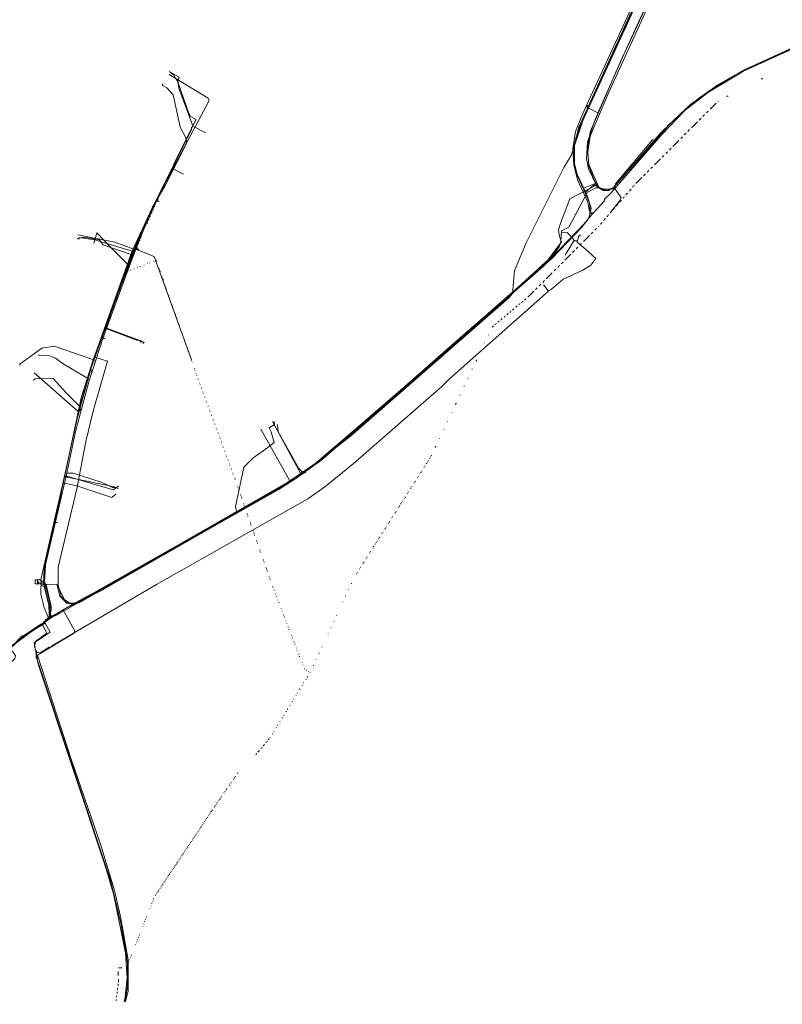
# Model space of a CAD drawing. Header units: metres. Extents: x 153662 to 158457, y 375113 to 377426.
# Tile 5 of 13: x 155086 to 155622, y 375118 to 375811. Entities that reach past the tile are written whole.
import ezdxf
from ezdxf.lldxf.tags import DXFTag

# ---------------------------------------------------------------- set-up
doc = ezdxf.new("R2010")
doc.units = ezdxf.units.M
doc.linetypes.add('RI-GWA', pattern=[18.45, 6, -1.8, 1.75, -1.8, 1.75, -1.8, 1.75, -1.8])
for name, color, linetype, lineweight, true_color in [('B-OI-KL-DATA_Orientatieverzoek_Eurofiber_0000560460-G', 3, 'KL-DATA-N', 18, 0x00ff00), ('B-OI-KL-DATA_Orientatieverzoek_KPN_0000546663-G', 3, 'KL-DATA-N', 18, 0x00ff00), ('B-OI-KL-DATA_Orientatieverzoek_Reggefiber_0000579733-G', 3, 'KL-DATA-N', 18, 0x00ff00), ('B-OI-KL-ET_LS_Orientatieverzoek_Enexis_0000729946-G', 190, 'KL-LS-N', 18, 0x7f00ff), ('B-OI-KL-ET_MS_Orientatieverzoek_Enexis_0000729946-G', 4, 'KL-MS-N', 18, 0x00ffff), ('B-OI-KL-GAS_LD_Orientatieverzoek_Enexis_0000729946-G', 2, 'KL-GAS-LD-N', 18, 0xffff00), ('B-OI-KL-WATER_Orientatieverzoek_bw_0000551269-G', 5, 'KL-WATER-N', 18, 0x0000ff), ('B-OI-RI-GWA_Orientatieverzoek_Gemeente Bergeijk_0000582819-G', 30, 'RI-GWA', 18, 0xff7f00), ('B-OI-RI-PERSLEIDING_Orientatieverzoek_Gemeente Bergeijk_0000582819-G', 6, 'RI-PERS', 18, 0xff00ff)]:
    doc.layers.add(name, color=color, linetype=linetype, lineweight=lineweight, true_color=true_color)
doc.styles.get("Standard").update_dxf_attribs({"font": 'simplex.shx'})
tags = doc.linetypes.add('KL-DATA-N', pattern='A,4,-1,[101,NLCS.SHX,S=0.5,R=0,X=0,Y=0],-1,4,-1,["D",Standard,S=1,R=0,X=-0.25,Y=-0.5],-1.5', length=12.5).pattern_tags.tags
tags[18] = DXFTag(74, 10)
tags = doc.linetypes.add('KL-GAS-LD-N', pattern='A,4,-1,[69,NLCS.SHX,S=0.5,R=0,X=0,Y=0],-1,4,-1,["L",Standard,S=1,R=0,X=0.25,Y=-0.5],-2', length=13).pattern_tags.tags
tags[18] = DXFTag(74, 10)
tags = doc.linetypes.add('KL-LS-N', pattern='A,4,-1,[103,NLCS.SHX,S=0.75,R=0,X=0,Y=0],-1,4,-1,["L",Standard,S=1,R=0,X=0,Y=-0.5],-2', length=13).pattern_tags.tags
tags[18] = DXFTag(74, 10)
tags = doc.linetypes.add('KL-MS-N', pattern='A,4,-1,[103,NLCS.SHX,S=0.75,R=0,X=0,Y=0],-1,4,-1,["M",Standard,S=1,R=0,X=0,Y=-0.5],-2', length=13).pattern_tags.tags
tags[18] = DXFTag(74, 10)
doc.linetypes.add('KL-WATER-N', pattern='A,7,-0.5,[168,NLCS.SHX,S=0.75,R=0,X=0.75,Y=0],-2', length=9.5)
tags = doc.linetypes.add('RI-PERS', pattern='A,7,-2,["P",Standard,S=1.8,R=0,X=-0.5,Y=-0.9],-2,7,-2,[102,NLCS.SHX,S=1,R=180,X=0,Y=0],-2', length=22).pattern_tags.tags
tags[6] = DXFTag(74, 10)

msp = doc.modelspace()

# ---------------------------------------------------------------- linework, layer by layer
at = {"layer": 'B-OI-KL-DATA_Orientatieverzoek_Eurofiber_0000560460-G', "flags": 128}
msp.add_lwpolyline([(154959.9264, 375236.6914), (154962.2602, 375239.0252), (154963.2604, 375241.0256), (154964.2606, 375241.359), (154965.2608, 375243.3594), (154966.261, 375243.6928), (154967.2612, 375245.6932), (154968.5948, 375246.36), (154969.595, 375248.3604), (154970.5952, 375248.6938), (154971.5954, 375250.6942), (155003.9352, 375287.3682), (155013.6038, 375298.037), (155014.604, 375300.0374), (155016.9378, 375302.0378), (155019.9384, 375305.0384), (155020.9386, 375307.0388), (155022.939, 375308.3724), (155023.9392, 375310.3728), (155025.9396, 375312.0398), (155028.9402, 375315.0404), (155029.2736, 375316.374), (155031.6074, 375318.3744), (155057.6126, 375346.7134), (155078.9502, 375368.7178), (155092.2862, 375379.72), (155116.9578, 375396.0566), (155128.9602, 375402.0578), (155142.2962, 375408.7258), (155241.316, 375465.4038), (155273.3224, 375483.7408), (155280.6572, 375488.4084), (155318.3314, 375517.7476), (155429.687, 375615.1004), (155432.3542, 375618.101), (155433.6878, 375634.1042), (155442.0228, 375653.7748), (155468.3614, 375706.7854), (155473.6958, 375715.1204), (155482.0308, 375740.1254), (155608.3894, 376015.5138), (155628.7268, 376057.1888), (155678.7368, 376150.5408), (155680.0704, 376150.5408), (155685.0714, 376148.5404), (155708.4094, 376195.5498), (155766.421, 376354.5816), (155865.7742, 376625.9692), (155870.7752, 376638.9718), (155874.776, 376644.973), (155875.7762, 376653.6414), (155909.1162, 376744.6596), (155911.7834, 376752.9946), (155915.1174, 376757.6622), (155917.7846, 376764.997), (155918.118, 376774.6656), (155943.123, 376852.6812), (155943.7898, 376856.682), (155939.4556, 376859.0158), (155984.1312, 377001.0442), (156026.1396, 377136.0712), (156034.4746, 377160.4094), (156034.808, 377165.077), (156038.4754, 377176.746), (156040.4758, 377178.7464), (156116.1576, 377404.7916), (156116.491, 377410.7928), (156119.825, 377420.7948), (156122.4922, 377423.7954), (156123.159, 377425.7958)], dxfattribs=at)
at = {"layer": 'B-OI-KL-DATA_Orientatieverzoek_KPN_0000546663-G', "flags": 128}
msp.add_lwpolyline([(155612.3902, 376001.1776), (155607.3892, 375991.509), (155604.0552, 375987.8416), (155600.7212, 375979.5066), (155500.0344, 375759.796), (155487.0318, 375728.7898), (155485.3648, 375717.4542), (155486.0316, 375707.7856), (155489.0322, 375699.784), (155491.6994, 375694.4496), (155472.6956, 375684.781), (155466.361, 375668.111), (155464.694, 375662.7766), (155465.3608, 375658.109), (155466.6944, 375654.4416), (155455.6922, 375639.772), (155369.0082, 375563.4234), (155295.6602, 375500.0774), (155270.9886, 375483.074), (155124.9594, 375400.3908), (155118.6248, 375400.3908), (155114.9574, 375405.3918), (155112.957, 375413.06), (155112.957, 375425.7292), (155125.9596, 375480.7402), (155132.2942, 375514.0802), (155137.6286, 375536.418), (155147.6306, 375570.4248), (155138.6288, 375573.4254), (155167.968, 375653.4414), (155188.6388, 375697.1168), (155206.6424, 375733.4574), (155206.6424, 375735.1244)], dxfattribs=at)
at = {"layer": 'B-OI-KL-DATA_Orientatieverzoek_Reggefiber_0000579733-G', "flags": 128}
for points in [[(155116.291, 375395.3898), (155117.2912, 375396.39), (155129.9604, 375403.3914), (155150.6312, 375414.3936), (155200.3078, 375443.066), (155274.3226, 375485.4078), (155292.993, 375498.077), (155343.3364, 375541.0856), (155403.3484, 375593.7628), (155430.3538, 375617.1008), (155460.6932, 375644.773), (155465.3608, 375651.441), (155466.361, 375654.4416), (155466.6944, 375662.1098), (155472.0288, 375664.777), (155485.0314, 375689.4486), (155491.0326, 375692.4492), (155494.0332, 375692.4492), (155497.3672, 375691.449), (155503.3684, 375691.7824), (155506.0356, 375693.7828), (155537.0418, 375729.79), (155553.7118, 375747.1268), (155570.0484, 375759.796), (155594.72, 375774.4656), (155752.4182, 375846.48), (155779.4236, 375860.1494), (155797.4272, 375872.4852), (155818.4314, 375891.8224), (155836.1016, 375912.1598), (155849.771, 375930.4968), (155861.1066, 375948.5004), (155883.7778, 375987.5082), (155893.4464, 376005.1784), (155907.7826, 376027.5162), (155925.7862, 376050.8542), (155929.787, 376056.8554), (155947.1238, 376072.8586), (156003.4684, 376120.2014), (156046.1436, 376157.2088), (156053.145, 376165.2104), (156037.4752, 376181.2136), (156038.4754, 376182.2138), (156038.4754, 376183.8808)], [(155493.033, 375692.7826), (155486.0316, 375708.7858), (155485.0314, 375719.788), (155487.0318, 375731.457), (155493.033, 375746.46), (155513.3704, 375792.4692), (155541.376, 375853.4814), (155545.3768, 375853.4814), (155549.0442, 375849.814), (155562.0468, 375832.1438)], [(155116.291, 375484.741), (155128.9602, 375544.753), (155136.9618, 375570.0914), (155164.634, 375647.4402), (155178.9702, 375678.4464), (155187.972, 375694.1162), (155203.3084, 375724.1222), (155202.6416, 375727.4562), (155198.6408, 375735.1244), (155193.6398, 375757.7956), (155189.3056, 375762.7966), (155186.305, 375764.4636), (155186.305, 375765.4638)], [(155165.3008, 375649.4406), (155152.6316, 375654.1082), (155126.6264, 375659.4426)], [(155145.2968, 375593.4294), (155146.297, 375593.4294), (155168.6348, 375585.0944)], [(155132.961, 375558.7558), (155116.291, 375568.7578), (155110.9566, 375572.7586), (155106.289, 375574.4256), (155099.2876, 375574.759), (155098.9542, 375575.0924)], [(155238.3154, 375464.737), (155237.6486, 375468.071), (155243.3164, 375496.0766), (155249.651, 375502.4112), (155260.3198, 375509.746), (155264.654, 375513.4134), (155262.6536, 375520.7482), (155261.32, 375523.7488), (155264.9874, 375526.0826), (155264.654, 375528.083)], [(155107.2892, 375391.389), (155106.6224, 375392.7226), (155106.289, 375399.0572), (155102.6216, 375414.0602), (155102.955, 375424.0622), (155116.291, 375484.741), (155116.9578, 375484.741), (155125.2928, 375483.074), (155150.6312, 375474.739), (155153.2984, 375477.0728)], [(155107.2892, 375391.389), (155101.6214, 375385.7212), (155085.2848, 375374.0522), (155079.2836, 375368.7178), (155080.6172, 375366.0506), (155080.9506, 375366.0506), (155082.951, 375363.3834), (155082.2842, 375361.383), (155060.2798, 375339.3786), (154963.9272, 375231.0236), (154958.9262, 375224.3556), (154924.9194, 375189.682), (154890.9126, 375164.0102), (154861.5734, 375144.3396), (154858.2394, 375149.674), (154860.2398, 375157.6756), (154849.2376, 375176.0126), (154836.9018, 375200.3508), (154835.2348, 375202.0178), (154833.5678, 375205.6852)], [(155107.2892, 375391.389), (155107.6226, 375391.389), (155108.2894, 375391.0556), (155116.291, 375395.3898), (155120.2918, 375388.3884), (155124.626, 375380.7202), (155123.6258, 375379.0532), (155098.2874, 375363.7168), (155122.2922, 375290.0354), (155142.6296, 375231.0236), (155152.2982, 375199.3506), (155156.6324, 375180.0134), (155161.9668, 375149.674), (155161.9668, 375127.6696), (155160.2998, 375120.0014)], [(155116.291, 375395.3898), (155116.291, 375395.0564)]]:
    msp.add_lwpolyline(points, dxfattribs=at)
at = {"layer": 'B-OI-KL-ET_LS_Orientatieverzoek_Enexis_0000729946-G', "flags": 128}
for points in [[(155503.7018, 375692.7826), (155500.0344, 375690.4488), (155496.0336, 375690.4488), (155491.366, 375694.1162), (155485.6982, 375705.7852), (155484.3646, 375713.12), (155485.0314, 375724.4556), (155489.3656, 375737.1248), (155492.6996, 375745.4598), (155508.3694, 375781.1336), (155530.0404, 375828.143), (155532.7076, 375830.4768), (155533.041, 375833.144), (155533.3744, 375835.8112), (155537.0418, 375842.4792), (155539.0422, 375848.147), (155564.714, 375903.8248), (155565.0474, 375903.8248), (155595.3868, 375888.4884)], [(155193.3064, 375706.1186), (155194.64, 375710.1194), (155209.9764, 375740.4588), (155205.9756, 375742.4592), (155204.642, 375744.793), (155197.3072, 375766.1306), (155193.9732, 375772.1318), (155191.306, 375773.7988)], [(155492.3662, 375745.1264), (155484.698, 375749.1272), (155485.0314, 375750.4608)], [(155492.3662, 375745.1264), (155492.6996, 375745.1264)], [(155207.976, 375735.4578), (155216.6444, 375731.1236)], [(155503.7018, 375692.7826), (155504.702, 375695.1164), (155530.7072, 375726.1226), (155531.374, 375726.456)], [(155182.6376, 375683.114), (155183.3044, 375686.1146), (155192.973, 375706.1186), (155193.3064, 375706.1186), (155200.9746, 375702.1178)], [(155490.3658, 375695.4498), (155482.3642, 375692.1158)], [(155503.7018, 375692.7826), (155508.7028, 375685.4478), (155507.3692, 375682.7806), (155501.0346, 375674.779)], [(155118.9582, 375491.7424), (155124.9594, 375521.0816), (155134.2946, 375556.0886), (155144.2966, 375586.428), (155164.3006, 375641.439), (155172.6356, 375662.1098), (155181.9708, 375683.114), (155183.3044, 375683.114), (155183.9712, 375682.7806)], [(155457.6926, 375620.1014), (155459.693, 375621.1016), (155468.028, 375628.103), (155481.6974, 375634.4376), (155487.3652, 375638.105), (155491.0326, 375642.7726), (155483.3644, 375649.4406), (155477.6966, 375654.1082), (155478.6968, 375658.109), (155480.0304, 375659.4426)], [(155475.6962, 375655.4418), (155474.3626, 375657.4422), (155470.6952, 375661.1096), (155467.0278, 375660.7762)], [(155165.6342, 375645.1064), (155144.2966, 375652.4412), (155141.9628, 375655.7752), (155130.9606, 375657.7756), (155126.293, 375656.7754)], [(155477.6966, 375655.1084), (155475.3628, 375655.1084), (155469.3616, 375645.1064)], [(155165.6342, 375645.1064), (155165.9676, 375645.1064)], [(155167.6346, 375649.774), (155167.968, 375649.4406), (155168.9682, 375649.4406), (155169.3016, 375649.1072), (155169.635, 375649.1072)], [(155097.954, 375365.7172), (155098.2874, 375365.7172), (155100.2878, 375365.3838), (155106.6224, 375369.3846), (155107.6226, 375369.3846), (155108.9562, 375370.7182), (155181.9708, 375413.3934), (155288.3254, 375473.7388), (155300.3278, 375482.0738), (155320.3318, 375498.4104), (155382.6776, 375552.7546), (155388.012, 375558.089), (155457.6926, 375619.768), (155454.0252, 375624.1022)], [(155457.6926, 375620.1014), (155457.3592, 375620.1014)], [(155146.9638, 375593.7628), (155169.9684, 375585.0944), (155170.6352, 375585.0944), (155172.6356, 375584.0942), (155172.6356, 375582.7606)], [(155144.63, 375586.7614), (155144.9634, 375586.428), (155145.6302, 375586.428)], [(155128.2934, 375536.0846), (155126.6264, 375535.4178), (155095.9536, 375562.4232)], [(155128.2934, 375536.0846), (155128.2934, 375536.7514), (155128.9602, 375536.7514)], [(155128.6268, 375536.0846), (155128.2934, 375536.0846)], [(155128.6268, 375536.0846), (155128.9602, 375536.0846)], [(155103.6218, 375413.3934), (155111.9568, 375413.7268), (155117.6246, 375402.3912), (155117.958, 375402.3912), (155121.292, 375400.0574), (155123.2924, 375400.0574), (155124.626, 375399.724), (155143.6298, 375410.0594), (155267.6546, 375480.0734), (155285.3248, 375491.7424), (155281.9908, 375495.0764), (155267.6546, 375520.7482), (155266.9878, 375526.0826)], [(155285.3248, 375492.0758), (155286.325, 375492.0758), (155286.6584, 375492.4092), (155286.9918, 375492.7426)], [(155102.955, 375387.0548), (155104.2886, 375387.7216), (155107.2892, 375391.389), (155107.956, 375396.0566), (155106.6224, 375402.7246), (155103.2884, 375415.3938), (155103.9552, 375427.3962), (155118.9582, 375491.7424), (155123.2924, 375491.7424), (155142.963, 375485.4078), (155150.9646, 375481.7404), (155151.9648, 375481.7404), (155154.9654, 375481.0736)], [(155110.9566, 375457.0688), (155112.2902, 375457.0688)], [(155103.9552, 375411.7264), (155100.9546, 375412.7266), (155100.6212, 375414.727), (155098.6208, 375414.3936), (155098.2874, 375416.7274), (155096.6204, 375416.7274), (155096.6204, 375414.0602), (155097.6206, 375414.0602), (155098.9542, 375413.7268), (155098.9542, 375414.3936)], [(155098.9542, 375414.3936), (155099.2876, 375414.727), (155099.2876, 375415.0604), (155098.6208, 375415.0604)], [(155100.6212, 375414.0602), (155099.9544, 375414.0602), (155099.9544, 375414.3936)], [(155103.2884, 375413.7268), (155101.6214, 375413.7268), (155101.288, 375414.0602), (155100.6212, 375414.0602)], [(155086.9518, 375376.0526), (155088.6188, 375377.7196), (155100.6212, 375385.7212), (155101.9548, 375385.7212)], [(155097.954, 375361.7164), (155097.2872, 375361.7164), (155097.6206, 375366.7174), (155096.287, 375369.3846), (155096.9538, 375373.3854), (155104.9554, 375379.3866), (155101.9548, 375384.721), (155102.2882, 375386.0546), (155102.955, 375387.0548), (155102.6216, 375387.3882)], [(154868.5748, 375158.009), (154871.9088, 375159.676), (154905.5822, 375183.3474), (154918.5848, 375193.3494), (154935.9216, 375210.6862), (154986.265, 375267.0308), (155054.9454, 375344.713), (155074.616, 375365.3838), (155079.9504, 375370.3848), (155083.2844, 375372.7186), (155084.2846, 375374.0522), (155085.9516, 375375.7192), (155086.6184, 375376.386), (155086.6184, 375375.3858), (155085.6182, 375375.3858)], [(155086.6184, 375375.7192), (155086.285, 375376.0526), (155086.6184, 375376.386)], [(155086.285, 375376.0526), (155086.6184, 375375.7192), (155086.9518, 375376.0526)], [(155086.6184, 375376.386), (155086.6184, 375376.7194), (155087.2852, 375376.7194)], [(155086.9518, 375376.0526), (155087.2852, 375376.386), (155087.2852, 375377.0528), (155087.6186, 375377.3862), (155087.952, 375377.3862), (155087.6186, 375377.0528), (155087.952, 375376.7194)], [(155088.2854, 375377.3862), (155089.2856, 375377.3862), (155089.619, 375377.7196), (155089.619, 375378.053), (155089.2856, 375377.7196), (155088.9522, 375378.053)], [(155097.954, 375361.7164), (155098.6208, 375361.7164)], [(155097.954, 375361.7164), (155098.9542, 375356.7154), (155146.6304, 375213.6868), (155151.9648, 375195.0164), (155160.2998, 375154.3416), (155161.3, 375136.6714), (155159.633, 375121.6684), (155159.2996, 375120.3348)]]:
    msp.add_lwpolyline(points, dxfattribs=at)
at = {"layer": 'B-OI-KL-ET_MS_Orientatieverzoek_Enexis_0000729946-G', "flags": 128}
for points in [[(155104.2886, 375413.3934), (155111.9568, 375413.7268), (155113.9572, 375405.3918), (155118.2914, 375401.0576), (155118.6248, 375401.0576), (155121.9588, 375399.724), (155127.6266, 375400.7242), (155278.6568, 375487.0748), (155298.3274, 375501.0776), (155452.0248, 375635.4378), (155478.03, 375661.443), (155486.0316, 375671.1116), (155487.6986, 375678.113), (155484.698, 375687.4482), (155477.6966, 375702.1178), (155476.0296, 375709.4526), (155476.0296, 375722.4552), (155480.6972, 375738.4584), (155607.3892, 376014.847), (155635.7282, 376071.525), (155696.407, 376185.5478), (155701.7414, 376196.2166), (155701.408, 376200.2174), (155697.4072, 376205.5518), (155694.0732, 376206.2186), (155693.4064, 376205.2184), (155696.0736, 376204.2182), (155695.7402, 376204.885), (155695.4068, 376204.5516)], [(155104.2886, 375413.3934), (155099.621, 375417.0608), (155096.6204, 375416.7274), (155096.6204, 375414.0602), (155098.2874, 375414.0602), (155098.6208, 375416.7274)], [(155104.2886, 375413.3934), (155107.956, 375398.057), (155107.2892, 375391.7224), (155104.2886, 375387.3882), (155087.6186, 375376.386), (155073.2824, 375364.3836), (155047.6106, 375337.0448), (154995.6002, 375278.3664), (154930.9206, 375205.6852), (154914.9174, 375190.6822), (154896.9138, 375177.0128), (154811.23, 375118.3344)]]:
    msp.add_lwpolyline(points, dxfattribs=at)
at = {"layer": 'B-OI-KL-GAS_LD_Orientatieverzoek_Enexis_0000729946-G', "flags": 128}
for points in [[(155483.6978, 375689.4486), (155487.0318, 375692.1158), (155490.0324, 375694.783), (155494.3666, 375691.449), (155495.0334, 375691.449), (155499.0342, 375690.7822), (155503.7018, 375692.7826), (155536.375, 375730.7902), (155551.378, 375745.4598), (155563.047, 375755.1284), (155576.7164, 375764.797), (155594.72, 375775.1324), (155760.7532, 375851.1476), (155783.7578, 375863.4834), (155800.4278, 375875.4858), (155822.4322, 375896.8234), (155842.1028, 375920.8282), (155859.1062, 375946.1666), (155895.1134, 376009.1792), (155915.1174, 376038.8518), (155927.1198, 376053.8548), (155941.456, 376067.8576), (156015.8042, 376131.537), (156037.1418, 376149.874), (156066.8144, 376179.5466), (156053.8118, 376193.8828), (156045.4768, 376202.5512)], [(155275.6562, 375486.0746), (155278.9902, 375487.7416), (155297.6606, 375501.0776), (155362.0068, 375557.0888), (155460.0264, 375642.7726), (155481.0306, 375664.777), (155485.6982, 375670.7782), (155487.0318, 375674.4456), (155486.365, 375681.7804), (155482.3642, 375691.449), (155477.6966, 375701.1176), (155475.6962, 375709.786), (155475.6962, 375722.4552), (155479.0302, 375735.1244), (155534.708, 375857.8156), (155535.7082, 375857.8156), (155545.0434, 375852.8146), (155552.0448, 375835.1444), (155552.3782, 375835.1444), (155562.0468, 375830.1434)], [(155146.297, 375593.7628), (155152.6316, 375612.4332), (155168.6348, 375653.7748), (155184.3046, 375689.1152), (155204.9754, 375730.1234), (155207.6426, 375736.1246), (155197.6406, 375762.4632), (155196.9738, 375767.7976), (155197.974, 375770.1314), (155190.9726, 375774.1322)], [(155162.3002, 375638.105), (155150.2978, 375650.1074), (155139.9624, 375660.7762), (155137.962, 375653.4414)], [(155162.3002, 375638.105), (155162.6336, 375638.105)], [(155103.6218, 375386.388), (155103.6218, 375388.3884), (155105.9556, 375389.722), (155102.955, 375397.3902), (155100.6212, 375406.7254), (155100.9546, 375418.061), (155117.2912, 375489.742), (155127.96, 375537.7516), (155137.2952, 375569.758), (155145.9636, 375593.7628), (155146.9638, 375593.7628), (155170.3018, 375585.0944), (155171.302, 375583.7608)], [(155146.297, 375593.7628), (155145.9636, 375593.4294)], [(155137.962, 375571.425), (155109.9564, 375581.0936), (155101.288, 375579.76), (155085.9516, 375568.4244), (155085.9516, 375567.4242)], [(155137.962, 375571.425), (155138.2954, 375571.7584)], [(155105.9556, 375390.3888), (155108.9562, 375391.389), (155156.6324, 375417.7276), (155273.3224, 375484.0742), (155275.6562, 375486.408), (155255.3188, 375522.7486)], [(155117.6246, 375489.742), (155118.9582, 375489.742), (155151.6314, 375480.0734), (155155.2988, 375482.7406)], [(154862.2402, 375153.3414), (154865.5742, 375155.0084), (154909.2496, 375185.3478), (154926.253, 375200.0174), (154950.5912, 375226.356), (155057.6126, 375347.0468), (155081.9508, 375371.385), (155094.9534, 375381.0536), (155103.6218, 375386.388), (155107.2892, 375380.0534), (155095.9536, 375372.3852), (155098.2874, 375360.0494), (155149.631, 375205.6852), (155156.9658, 375175.3458), (155161.6334, 375147.6736), (155161.6334, 375131.337), (155159.9664, 375120.3348)]]:
    msp.add_lwpolyline(points, dxfattribs=at)
at = {"layer": 'B-OI-KL-WATER_Orientatieverzoek_bw_0000551269-G', "flags": 128}
for points in [[(155488.032, 375673.7788), (155492.0328, 375677.7796), (155496.7004, 375683.114), (155497.0338, 375684.4476), (155501.368, 375688.7818), (155542.0428, 375736.458), (155557.7126, 375751.1276), (155575.0494, 375763.4634), (155599.3876, 375777.1328), (155765.4208, 375853.148), (155785.7582, 375864.1502), (155799.4276, 375874.1522), (155816.0976, 375889.4886), (155836.435, 375912.8266), (155854.1052, 375937.4982), (155889.779, 375998.8438), (155889.779, 375999.844), (155891.7794, 375999.844)], [(155487.0318, 375674.4456), (155486.0316, 375678.113), (155485.3648, 375682.4472), (155478.03, 375698.117), (155475.3628, 375708.4524), (155474.696, 375720.1214), (155476.6964, 375732.1238), (155481.6974, 375744.793), (155532.0408, 375853.8148), (155532.7076, 375853.8148), (155552.7116, 375837.1448), (155553.045, 375835.4778), (155561.7134, 375831.1436)], [(155166.301, 375649.1072), (155176.6364, 375672.7786), (155178.6368, 375676.1126), (155179.9704, 375680.1134), (155218.9782, 375753.7948), (155218.3114, 375755.4618), (155190.9726, 375772.1318)], [(155496.7004, 375683.7808), (155497.3672, 375683.7808), (155497.3672, 375684.4476)], [(155497.3672, 375684.4476), (155497.7006, 375684.781)], [(155283.6578, 375491.0756), (155297.994, 375501.411), (155339.0022, 375536.7514), (155454.0252, 375637.4382), (155483.6978, 375668.111), (155488.032, 375673.7788), (155488.032, 375675.4458)], [(155487.0318, 375674.4456), (155486.6984, 375674.779)], [(155487.0318, 375674.4456), (155486.6984, 375674.1122)], [(155487.0318, 375674.4456), (155487.6986, 375674.4456)], [(155164.9674, 375647.7736), (155138.6288, 375655.7752), (155127.6266, 375657.4422), (155127.2932, 375656.1086)], [(155117.2912, 375489.0752), (155124.9594, 375525.7492), (155135.9616, 375565.7572), (155164.634, 375645.7732), (155165.3008, 375647.7736), (155165.9676, 375649.1072), (155167.968, 375649.1072), (155180.3038, 375644.1062), (155206.6424, 375571.425)], [(155167.3012, 375649.1072), (155167.3012, 375648.107)], [(155167.968, 375649.1072), (155167.968, 375649.774)], [(155167.968, 375649.1072), (155167.968, 375648.7738)], [(155145.9636, 375593.7628), (155146.9638, 375593.7628), (155173.6358, 375583.7608)], [(155128.2934, 375538.4184), (155118.6248, 375548.087), (155109.2896, 375558.4224), (155096.6204, 375558.089), (155095.2868, 375557.0888)], [(155106.9558, 375389.722), (155107.2892, 375390.3888), (155111.29, 375391.7224), (155273.9892, 375484.4076), (155283.6578, 375490.7422), (155263.6538, 375528.083)], [(155107.2892, 375390.3888), (155107.2892, 375396.39), (155102.955, 375413.06), (155102.955, 375426.0626), (155106.289, 375441.0656), (155111.9568, 375462.0698), (155116.291, 375485.4078), (155117.2912, 375489.0752), (155119.2916, 375489.0752), (155152.2982, 375482.0738), (155154.632, 375481.407)], [(155106.9558, 375389.722), (155106.6224, 375389.722), (155106.6224, 375389.3886), (155106.289, 375389.0552), (155105.9556, 375388.7218), (155105.6222, 375388.3884), (155104.622, 375388.3884)], [(155107.2892, 375391.7224), (155106.289, 375391.7224)], [(155106.9558, 375389.722), (155107.6226, 375389.722), (155107.6226, 375390.3888)], [(155108.6228, 375390.7222), (155108.6228, 375391.389), (155107.956, 375391.389), (155107.6226, 375391.7224), (155107.2892, 375391.7224)]]:
    msp.add_lwpolyline(points, dxfattribs=at)
at = {"layer": 'B-OI-RI-GWA_Orientatieverzoek_Gemeente Bergeijk_0000582819-G', "flags": 128}
for points in [[(155607.3892, 375768.7978), (155607.7226, 375769.1312), (155608.056, 375769.1312), (155608.3894, 375769.4646)], [(155583.051, 375756.462), (155583.3844, 375756.7954), (155583.7178, 375756.7954), (155584.0512, 375757.1288)], [(155519.0382, 375695.4498), (155577.0498, 375753.4614)], [(155186.9718, 375693.7828), (155186.9718, 375694.1162)], [(155187.972, 375696.1166), (155187.972, 375696.45)], [(155516.7044, 375692.7826), (155517.0378, 375693.116), (155517.3712, 375693.4494), (155517.7046, 375693.7828), (155518.038, 375694.1162)], [(155184.9714, 375689.1152), (155184.9714, 375689.4486)], [(155185.9716, 375691.449), (155185.9716, 375691.7824)], [(155512.0368, 375687.4482), (155512.3702, 375687.7816), (155512.7036, 375688.115), (155513.037, 375688.4484), (155513.3704, 375688.7818)], [(155514.3706, 375690.1154), (155514.704, 375690.4488), (155515.0374, 375690.7822), (155515.3708, 375691.1156), (155515.7042, 375691.449)], [(155180.6372, 375679.1132), (155180.6372, 375679.4466)], [(155505.3688, 375679.78), (155505.7022, 375680.1134), (155506.0356, 375680.4468), (155506.369, 375680.7802), (155506.7024, 375681.1136)], [(155507.7026, 375682.4472), (155508.036, 375682.7806), (155508.3694, 375683.114), (155508.7028, 375683.4474), (155509.0362, 375683.7808)], [(155510.0364, 375685.1144), (155510.3698, 375685.4478), (155510.7032, 375685.7812), (155511.0366, 375686.1146)], [(155177.6366, 375672.1118), (155177.6366, 375672.4452)], [(155178.6368, 375674.4456), (155178.6368, 375674.779)], [(155179.637, 375676.7794), (155179.637, 375677.1128)], [(155498.7008, 375672.1118), (155499.0342, 375672.4452), (155499.3676, 375672.7786), (155499.701, 375673.112), (155500.0344, 375673.4454)], [(155501.0346, 375674.779), (155501.368, 375675.1124), (155501.7014, 375675.4458), (155502.0348, 375675.7792)], [(155503.035, 375677.1128), (155503.3684, 375677.4462), (155503.7018, 375677.7796), (155504.0352, 375678.113), (155504.3686, 375678.4464)], [(155175.6362, 375667.4442), (155175.6362, 375667.7776)], [(155176.6364, 375669.778), (155176.6364, 375670.1114)], [(155494.0332, 375666.7774), (155494.3666, 375667.1108), (155494.7, 375667.4442), (155495.0334, 375667.7776), (155495.3668, 375668.111)], [(155496.367, 375669.4446), (155496.7004, 375669.778), (155497.0338, 375670.1114), (155497.3672, 375670.4448), (155497.7006, 375670.7782)], [(155443.023, 375615.4338), (155493.033, 375665.4438)], [(155169.3016, 375652.7746), (155169.3016, 375653.108)], [(155170.3018, 375655.1084), (155170.3018, 375655.4418)], [(155171.302, 375657.4422), (155171.302, 375657.7756)], [(155166.301, 375645.7732), (155166.301, 375646.1066)], [(155167.3012, 375648.107), (155167.3012, 375648.4404)], [(155168.3014, 375650.4408), (155168.3014, 375650.7742)], [(155172.969, 375638.105), (155173.3024, 375638.105)], [(155175.6362, 375639.1052), (155175.9696, 375639.1052)], [(155177.3032, 375639.772), (155177.6366, 375639.772)], [(155179.9704, 375640.7722), (155180.3038, 375640.7722)], [(155181.9708, 375641.1056), (155181.9708, 375641.439)], [(155182.3042, 375640.1054), (155182.3042, 375640.4388)], [(155160.6332, 375632.4372), (155160.6332, 375632.7706)], [(155160.9666, 375633.4374), (155160.9666, 375633.7708)], [(155161.6334, 375633.7708), (155161.9668, 375633.7708)], [(155161.9668, 375635.7712), (155161.9668, 375636.1046)], [(155163.3004, 375634.4376), (155163.6338, 375634.4376)], [(155165.9676, 375635.4378), (155166.301, 375635.4378)], [(155168.6348, 375636.438), (155168.9682, 375636.438)], [(155170.3018, 375637.1048), (155170.6352, 375637.1048)], [(155183.9712, 375635.4378), (155183.9712, 375635.7712)], [(155184.3046, 375634.4376), (155184.3046, 375634.771)], [(155184.638, 375633.4374), (155184.638, 375633.7708)], [(155158.2994, 375625.7692), (155158.2994, 375626.1026)], [(155158.6328, 375626.7694), (155158.6328, 375627.1028)], [(155158.9662, 375627.7696), (155158.9662, 375628.103)], [(155159.2996, 375628.7698), (155159.2996, 375629.1032)], [(155185.9716, 375629.77), (155185.9716, 375630.1034)], [(155186.305, 375628.7698), (155186.305, 375629.1032)], [(155186.6384, 375627.7696), (155186.6384, 375628.103)], [(155186.9718, 375626.7694), (155186.9718, 375627.1028)], [(155156.299, 375620.1014), (155156.299, 375620.4348)], [(155156.6324, 375621.1016), (155156.6324, 375621.435)], [(155156.9658, 375622.1018), (155156.9658, 375622.4352)], [(155188.3054, 375623.102), (155188.3054, 375623.4354)], [(155188.6388, 375622.1018), (155188.6388, 375622.4352)], [(155188.9722, 375621.1016), (155188.9722, 375621.435)], [(155153.9652, 375613.4334), (155153.9652, 375613.7668)], [(155154.2986, 375614.4336), (155154.2986, 375614.767)], [(155154.632, 375615.4338), (155154.632, 375615.7672)], [(155190.6392, 375616.434), (155190.6392, 375616.7674)], [(155190.9726, 375615.4338), (155190.9726, 375615.7672)], [(155191.306, 375614.4336), (155191.306, 375614.767)], [(155436.6884, 375610.0994), (155437.0218, 375610.4328), (155437.3552, 375610.7662), (155437.6886, 375611.0996)], [(155438.6888, 375611.7664), (155439.0222, 375612.0998), (155439.3556, 375612.4332), (155439.689, 375612.7666)], [(155440.6892, 375613.4334), (155441.0226, 375613.7668), (155441.356, 375614.1002), (155441.6894, 375614.4336)], [(155150.2978, 375603.098), (155150.2978, 375603.4314)], [(155151.6314, 375606.7654), (155151.6314, 375607.0988)], [(155151.9648, 375607.7656), (155151.9648, 375608.099)], [(155152.2982, 375608.7658), (155152.2982, 375609.0992)], [(155192.973, 375609.766), (155192.973, 375610.0994)], [(155193.3064, 375608.7658), (155193.3064, 375609.0992)], [(155193.6398, 375607.7656), (155193.6398, 375608.099)], [(155194.9734, 375604.0982), (155194.9734, 375604.4316)], [(155195.3068, 375603.098), (155195.3068, 375603.4314)], [(155428.3534, 375603.098), (155428.6868, 375603.4314), (155429.0202, 375603.7648), (155429.3536, 375604.0982)], [(155430.3538, 375604.765), (155430.6872, 375605.0984), (155431.0206, 375605.4318), (155431.354, 375605.7652)], [(155432.3542, 375606.432), (155432.6876, 375606.7654), (155433.021, 375607.0988), (155433.3544, 375607.4322)], [(155434.688, 375608.4324), (155435.0214, 375608.7658), (155435.3548, 375609.0992), (155435.6882, 375609.4326)], [(155147.964, 375596.43), (155147.964, 375596.7634)], [(155149.2976, 375600.0974), (155149.2976, 375600.4308)], [(155149.631, 375601.0976), (155149.631, 375601.431)], [(155149.9644, 375602.0978), (155149.9644, 375602.4312)], [(155195.6402, 375602.0978), (155195.6402, 375602.4312)], [(155195.9736, 375601.0976), (155195.9736, 375601.431)], [(155197.3072, 375597.4302), (155197.3072, 375597.7636)], [(155197.6406, 375596.43), (155197.6406, 375596.7634)], [(155420.0184, 375596.0966), (155420.3518, 375596.43), (155420.6852, 375596.7634), (155421.0186, 375597.0968)], [(155422.0188, 375597.7636), (155422.3522, 375598.097), (155422.6856, 375598.4304), (155423.019, 375598.7638)], [(155424.0192, 375599.4306), (155424.3526, 375599.764), (155424.686, 375600.0974), (155425.0194, 375600.4308)], [(155426.353, 375601.431), (155426.6864, 375601.7644), (155427.0198, 375602.0978), (155427.3532, 375602.4312)], [(155145.6302, 375589.762), (155145.6302, 375590.0954)], [(155147.2972, 375594.4296), (155147.2972, 375594.763)], [(155147.6306, 375595.4298), (155147.6306, 375595.7632)], [(155197.974, 375595.4298), (155197.974, 375595.7632)], [(155199.641, 375590.7622), (155199.641, 375591.0956)], [(155199.9744, 375589.762), (155199.9744, 375590.0954)], [(155418.018, 375594.4296), (155418.3514, 375594.763), (155418.6848, 375595.0964), (155419.0182, 375595.4298)], [(155143.2964, 375583.094), (155143.2964, 375583.4274)], [(155144.9634, 375587.7616), (155144.9634, 375588.095)], [(155145.2968, 375588.7618), (155145.2968, 375589.0952)], [(155200.3078, 375588.7618), (155200.3078, 375589.0952)], [(155201.9748, 375584.0942), (155201.9748, 375584.4276)], [(155202.3082, 375583.094), (155202.3082, 375583.4274)], [(155412.6836, 375583.094), (155412.6836, 375583.4274)], [(155415.3508, 375588.7618), (155415.3508, 375589.0952)], [(155140.6292, 375575.4258), (155140.6292, 375575.7592)], [(155140.9626, 375576.426), (155140.9626, 375576.7594)], [(155141.296, 375577.4262), (155141.296, 375577.7596)], [(155142.6296, 375581.0936), (155142.6296, 375581.427)], [(155142.963, 375582.0938), (155142.963, 375582.4272)], [(155202.6416, 375582.0938), (155202.6416, 375582.4272)], [(155203.9752, 375578.4264), (155203.9752, 375578.7598)], [(155204.3086, 375577.4262), (155204.3086, 375577.7596)], [(155204.642, 375576.426), (155204.642, 375576.7594)], [(155204.9754, 375575.4258), (155204.9754, 375575.7592)], [(155409.683, 375576.7594), (155409.683, 375577.0928)], [(155138.2954, 375568.7578), (155138.2954, 375569.0912)], [(155138.6288, 375569.758), (155138.6288, 375570.0914)], [(155138.9622, 375570.7582), (155138.9622, 375571.0916)], [(155140.2958, 375574.4256), (155140.2958, 375574.759)], [(155206.309, 375571.7584), (155206.309, 375572.0918)], [(155206.6424, 375570.7582), (155206.6424, 375571.0916)], [(155206.9758, 375569.758), (155206.9758, 375570.0914)], [(155406.6824, 375570.4248), (155406.6824, 375570.7582), (155407.0158, 375571.0916), (155407.0158, 375571.425)], [(155135.9616, 375562.0898), (155135.9616, 375562.4232)], [(155136.295, 375563.09), (155136.295, 375563.4234)], [(155136.6284, 375564.0902), (155136.6284, 375564.4236)], [(155208.6428, 375565.0904), (155208.6428, 375565.4238)], [(155208.9762, 375564.0902), (155208.9762, 375564.4236)], [(155209.9764, 375561.423), (155209.9764, 375561.7564)], [(155404.0152, 375564.757), (155404.0152, 375565.0904)], [(155134.2946, 375557.4222), (155134.2946, 375557.7556)], [(155210.3098, 375560.4228), (155210.3098, 375560.7562)], [(155211.31, 375557.7556), (155211.31, 375558.089)], [(155212.3102, 375555.0884), (155212.3102, 375555.4218)], [(155401.0146, 375558.4224), (155401.0146, 375558.7558)], [(155212.6436, 375554.0882), (155212.6436, 375554.4216)], [(155213.6438, 375551.421), (155213.6438, 375551.7544)], [(155214.644, 375548.7538), (155214.644, 375549.0872)], [(155214.9774, 375547.7536), (155214.9774, 375548.087)], [(155398.3474, 375552.7546), (155398.3474, 375553.088)], [(155215.9776, 375545.0864), (155215.9776, 375545.4198)], [(155216.9778, 375542.4192), (155216.9778, 375542.7526)], [(155217.3112, 375541.419), (155217.3112, 375541.7524)], [(155392.3462, 375540.0854), (155392.3462, 375540.4188), (155392.6796, 375540.7522), (155392.6796, 375541.0856)], [(155395.3468, 375546.42), (155395.3468, 375546.7534)], [(155218.3114, 375538.7518), (155218.3114, 375539.0852)], [(155219.3116, 375536.0846), (155219.3116, 375536.418)], [(155219.645, 375535.0844), (155219.645, 375535.4178)], [(155389.679, 375534.4176), (155389.679, 375534.751)], [(155220.6452, 375532.4172), (155220.6452, 375532.7506)], [(155221.6454, 375529.75), (155221.6454, 375530.0834)], [(155221.9788, 375528.7498), (155221.9788, 375529.0832)], [(155386.6784, 375528.083), (155386.6784, 375528.4164)], [(155222.979, 375526.0826), (155222.979, 375526.416)], [(155223.9792, 375523.4154), (155223.9792, 375523.7488)], [(155224.3126, 375522.4152), (155224.3126, 375522.7486)], [(155384.0112, 375522.4152), (155384.0112, 375522.7486)], [(155225.3128, 375519.748), (155225.3128, 375520.0814)], [(155226.313, 375517.0808), (155226.313, 375517.4142)], [(155226.6464, 375516.0806), (155226.6464, 375516.414)], [(155227.6466, 375513.4134), (155227.6466, 375513.7468)], [(155381.0106, 375516.0806), (155381.0106, 375516.414)], [(155228.6468, 375510.7462), (155228.6468, 375511.0796)], [(155228.9802, 375509.746), (155228.9802, 375510.0794)], [(155229.9804, 375507.0788), (155229.9804, 375507.4122)], [(155378.01, 375509.746), (155378.01, 375510.0794), (155378.3434, 375510.4128), (155378.3434, 375510.7462)], [(155230.9806, 375504.4116), (155230.9806, 375504.745)], [(155231.314, 375503.4114), (155231.314, 375503.7448)], [(155232.3142, 375500.7442), (155232.3142, 375501.0776)], [(155372.3422, 375499.4106), (155372.6756, 375499.744)], [(155373.009, 375500.4108), (155373.3424, 375500.7442)], [(155374.0092, 375502.0778), (155374.3426, 375502.4112)], [(155374.676, 375503.078), (155375.0094, 375503.4114)], [(155375.3428, 375504.0782), (155375.3428, 375504.4116)], [(155233.3144, 375498.077), (155233.3144, 375498.4104)], [(155233.6478, 375497.0768), (155233.6478, 375497.4102)], [(155234.648, 375494.4096), (155234.648, 375494.743)], [(155368.3414, 375493.076), (155368.6748, 375493.4094)], [(155370.0084, 375495.7432), (155370.3418, 375496.0766)], [(155370.6752, 375496.7434), (155371.0086, 375497.0768)], [(155371.6754, 375498.4104), (155372.0088, 375498.7438)], [(155235.6482, 375491.7424), (155235.6482, 375492.0758)], [(155235.9816, 375490.7422), (155235.9816, 375491.0756)], [(155236.9818, 375488.075), (155236.9818, 375488.4084)], [(155237.3152, 375487.0748), (155237.3152, 375487.4082)], [(155363.6738, 375485.7412), (155364.0072, 375486.0746)], [(155365.3408, 375488.4084), (155365.6742, 375488.7418)], [(155366.0076, 375489.4086), (155366.341, 375489.742)], [(155367.6746, 375492.0758), (155368.008, 375492.4092)], [(155238.9822, 375482.4072), (155238.9822, 375482.7406)], [(155239.3156, 375481.407), (155239.3156, 375481.7404)], [(155239.649, 375480.4068), (155239.649, 375480.7402)], [(155359.0062, 375478.4064), (155359.3396, 375478.7398)], [(155360.6732, 375481.0736), (155361.0066, 375481.407)], [(155361.34, 375482.0738), (155361.6734, 375482.4072)], [(155363.007, 375484.741), (155363.3404, 375485.0744)], [(155240.9826, 375476.7394), (155240.9826, 375477.0728)], [(155241.316, 375475.7392), (155241.316, 375476.0726)], [(155241.6494, 375474.739), (155241.6494, 375475.0724)], [(155241.9828, 375473.7388), (155241.9828, 375474.0722)], [(155355.0054, 375472.0718), (155355.3388, 375472.4052)], [(155356.0056, 375473.7388), (155356.339, 375474.0722)], [(155356.6724, 375474.739), (155357.0058, 375475.0724)], [(155358.3394, 375477.4062), (155358.6728, 375477.7396)], [(155243.3164, 375470.0714), (155243.3164, 375470.4048)], [(155243.6498, 375469.0712), (155243.6498, 375469.4046)], [(155243.9832, 375468.071), (155243.9832, 375468.4044)], [(155350.3378, 375464.737), (155350.6712, 375465.0704)], [(155352.0048, 375467.4042), (155352.3382, 375467.7376)], [(155352.6716, 375468.4044), (155353.005, 375468.7378)], [(155353.6718, 375470.0714), (155354.0052, 375470.4048)], [(155354.3386, 375471.0716), (155354.672, 375471.405)], [(155245.6502, 375463.4034), (155245.6502, 375463.7368)], [(155245.9836, 375462.4032), (155245.9836, 375462.7366)], [(155246.317, 375461.403), (155246.317, 375461.7364)], [(155347.3372, 375460.0694), (155347.6706, 375460.4028)], [(155348.004, 375461.0696), (155348.3374, 375461.403)], [(155349.671, 375463.7368), (155350.0044, 375464.0702)], [(155247.984, 375456.7354), (155247.984, 375457.0688)], [(155248.3174, 375455.7352), (155248.3174, 375456.0686)], [(155248.6508, 375454.735), (155248.6508, 375455.0684)], [(155249.9844, 375451.0676), (155249.9844, 375451.401)], [(155342.6696, 375452.7346), (155343.003, 375453.068)], [(155343.3364, 375453.7348), (155343.6698, 375454.0682)], [(155345.0034, 375456.402), (155345.3368, 375456.7354)], [(155345.6702, 375457.4022), (155346.0036, 375457.7356)], [(155250.3178, 375450.0674), (155250.3178, 375450.4008)], [(155250.6512, 375449.0672), (155250.6512, 375449.4006)], [(155250.9846, 375448.067), (155250.9846, 375448.4004)], [(155252.3182, 375444.3996), (155252.3182, 375444.733)], [(155337.0018, 375443.7328), (155337.3352, 375444.0662)], [(155338.002, 375445.3998), (155338.3354, 375445.7332)], [(155338.6688, 375446.4), (155339.0022, 375446.7334)], [(155340.3358, 375449.0672), (155340.6692, 375449.4006)], [(155341.0026, 375450.0674), (155341.336, 375450.4008)], [(155252.6516, 375443.3994), (155252.6516, 375443.7328)], [(155252.985, 375442.3992), (155252.985, 375442.7326)], [(155254.652, 375437.7316), (155254.652, 375438.065)], [(155254.9854, 375436.7314), (155254.9854, 375437.0648)], [(155334.0012, 375439.0652), (155334.3346, 375439.3986)], [(155334.668, 375440.0654), (155335.0014, 375440.3988)], [(155335.6682, 375441.7324), (155336.0016, 375442.0658)], [(155336.335, 375442.7326), (155336.6684, 375443.066)], [(155255.3188, 375435.7312), (155255.3188, 375436.0646)], [(155256.9858, 375431.0636), (155256.9858, 375431.397)], [(155257.3192, 375430.0634), (155257.3192, 375430.3968)], [(155329.3336, 375431.7304), (155329.667, 375432.0638)], [(155330.0004, 375432.7306), (155330.3338, 375433.064)], [(155331.6674, 375435.3978), (155332.0008, 375435.7312)], [(155332.3342, 375436.398), (155332.6676, 375436.7314)], [(155257.6526, 375429.0632), (155257.6526, 375429.3966)], [(155258.9862, 375425.3958), (155258.9862, 375425.7292)], [(155259.3196, 375424.3956), (155259.3196, 375424.729)], [(155259.653, 375423.3954), (155259.653, 375423.7288)], [(155324.666, 375424.3956), (155324.9994, 375424.729)], [(155325.3328, 375425.3958), (155325.6662, 375425.7292)], [(155326.9998, 375428.063), (155327.3332, 375428.3964)], [(155327.6666, 375429.0632), (155328, 375429.3966)], [(155259.9864, 375422.3952), (155259.9864, 375422.7286)], [(155261.32, 375418.7278), (155261.32, 375419.0612)], [(155261.6534, 375417.7276), (155261.6534, 375418.061)], [(155261.9868, 375416.7274), (155261.9868, 375417.0608)], [(155322.3322, 375420.7282), (155322.6656, 375421.0616)], [(155322.999, 375421.7284), (155323.3324, 375422.0618)], [(155263.6538, 375412.0598), (155263.6538, 375412.3932)], [(155263.9872, 375411.0596), (155263.9872, 375411.393)], [(155264.654, 375409.3926), (155264.654, 375409.726)], [(155316.9978, 375409.726), (155316.9978, 375410.0594)], [(155318.9982, 375414.0602), (155318.9982, 375414.3936)], [(155265.6542, 375406.7254), (155265.6542, 375407.0588)], [(155266.321, 375405.0584), (155266.321, 375405.3918)], [(155267.3212, 375402.3912), (155267.3212, 375402.7246)], [(155314.9974, 375405.3918), (155314.9974, 375405.7252)], [(155267.988, 375400.7242), (155267.988, 375401.0576)], [(155269.655, 375396.39), (155269.655, 375396.7234)], [(155312.997, 375401.0576), (155312.997, 375401.391)], [(155270.3218, 375394.723), (155270.3218, 375395.0564)], [(155271.322, 375392.0558), (155271.322, 375392.3892)], [(155271.9888, 375390.3888), (155271.9888, 375390.7222)], [(155308.6628, 375391.7224), (155308.6628, 375392.0558)], [(155272.989, 375387.7216), (155272.989, 375388.055)], [(155273.6558, 375386.0546), (155273.6558, 375386.388)], [(155274.656, 375383.3874), (155274.656, 375383.7208)], [(155275.3228, 375381.7204), (155275.3228, 375382.0538)], [(155304.662, 375383.054), (155304.662, 375383.3874)], [(155306.6624, 375387.3882), (155306.6624, 375387.7216)], [(155276.9898, 375377.3862), (155276.9898, 375377.7196)], [(155277.6566, 375375.7192), (155277.6566, 375376.0526)], [(155302.6616, 375378.7198), (155302.6616, 375379.0532)], [(155278.6568, 375373.052), (155278.6568, 375373.3854)], [(155279.3236, 375371.385), (155279.3236, 375371.7184)], [(155280.3238, 375368.7178), (155280.3238, 375369.0512)], [(155298.3274, 375369.3846), (155298.3274, 375369.718)], [(155280.9906, 375367.0508), (155280.9906, 375367.3842)], [(155281.9908, 375364.3836), (155281.9908, 375364.717)], [(155282.6576, 375362.7166), (155282.6576, 375363.05)], [(155294.3266, 375360.7162), (155294.3266, 375361.0496)], [(155296.327, 375365.0504), (155296.327, 375365.3838)], [(155284.3246, 375358.3824), (155284.3246, 375358.7158)], [(155284.9914, 375356.7154), (155284.9914, 375357.0488)], [(155286.325, 375354.0482), (155285.9916, 375354.3816)], [(155292.3262, 375356.382), (155292.3262, 375356.7154)], [(155287.6586, 375353.048), (155287.3252, 375353.3814)], [(155288.9922, 375352.0478), (155288.6588, 375352.3812)], [(155289.9924, 375351.381), (155289.9924, 375351.7144)]]:
    msp.add_lwpolyline(points, dxfattribs=at)
at = {"layer": 'B-OI-RI-PERSLEIDING_Orientatieverzoek_Gemeente Bergeijk_0000582819-G', "flags": 128}
for points in [[(155287.992, 375348.3804), (155288.3254, 375348.7138)], [(155284.3246, 375342.3792), (155284.658, 375342.7126)], [(155285.3248, 375344.0462), (155285.6582, 375344.3796)], [(155286.9918, 375346.7134), (155287.3252, 375347.0468)], [(155279.9904, 375335.3778), (155280.3238, 375335.7112)], [(155280.9906, 375337.0448), (155281.324, 375337.3782)], [(155282.6576, 375339.712), (155282.991, 375340.0454)], [(155275.6562, 375328.3764), (155275.9896, 375328.7098)], [(155277.3232, 375331.0436), (155277.6566, 375331.377)], [(155278.3234, 375332.7106), (155278.6568, 375333.044)], [(155270.3218, 375319.708), (155270.6552, 375320.0414)], [(155271.322, 375321.375), (155271.6554, 375321.7084)], [(155272.989, 375324.0422), (155273.3224, 375324.3756)], [(155273.9892, 375325.7092), (155274.3226, 375326.0426)], [(155265.9876, 375312.7066), (155266.321, 375313.04)], [(155266.9878, 375314.3736), (155267.3212, 375314.707)], [(155268.6548, 375317.0408), (155268.9882, 375317.3742)], [(155261.6534, 375305.7052), (155261.9868, 375306.0386)], [(155263.3204, 375308.3724), (155263.6538, 375308.7058)], [(155264.3206, 375310.0394), (155264.654, 375310.3728)], [(155255.3188, 375298.037), (155255.6522, 375298.3704), (155255.9856, 375298.7038), (155256.319, 375299.0372)], [(155256.9858, 375300.0374), (155257.3192, 375300.3708), (155257.6526, 375300.7042), (155257.986, 375301.0376)], [(155258.9862, 375302.3712), (155259.3196, 375302.7046), (155259.653, 375303.038), (155259.9864, 375303.3714)], [(155260.6532, 375304.3716), (155260.9866, 375304.705), (155261.32, 375305.0384)], [(155251.6514, 375293.7028), (155251.9848, 375294.0362), (155252.3182, 375294.3696), (155252.6516, 375294.703)], [(155253.3184, 375295.7032), (155253.6518, 375296.0366), (155253.9852, 375296.37), (155254.3186, 375296.7034)], [(155237.3152, 375278.3664), (155237.6486, 375278.6998)], [(155238.9822, 375280.7002), (155239.3156, 375281.0336)], [(155232.981, 375272.0318), (155233.3144, 375272.3652)], [(155233.6478, 375273.032), (155233.9812, 375273.3654)], [(155234.3146, 375274.0322), (155234.648, 375274.3656)], [(155235.9816, 375276.366), (155236.315, 375276.6994)], [(155236.6484, 375277.3662), (155236.9818, 375277.6996)], [(155227.6466, 375264.3636), (155227.98, 375264.697)], [(155229.3136, 375266.6974), (155229.647, 375267.0308)], [(155229.9804, 375267.6976), (155230.3138, 375268.031)], [(155230.6472, 375268.6978), (155230.9806, 375269.0312)], [(155231.314, 375269.698), (155231.6474, 375270.0314)], [(155222.6456, 375257.0288), (155222.979, 375257.3622)], [(155223.3124, 375258.029), (155223.6458, 375258.3624)], [(155223.9792, 375259.0292), (155224.3126, 375259.3626)], [(155224.646, 375260.0294), (155224.9794, 375260.3628)], [(155225.6462, 375261.363), (155225.9796, 375261.6964)], [(155226.313, 375262.3632), (155226.6464, 375262.6966)], [(155226.9798, 375263.3634), (155227.3132, 375263.6968)], [(155218.3114, 375250.6942), (155218.6448, 375251.0276)], [(155218.9782, 375251.6944), (155219.3116, 375252.0278)], [(155219.645, 375252.6946), (155219.9784, 375253.028)], [(155220.3118, 375253.6948), (155220.6452, 375254.0282)], [(155220.9786, 375254.695), (155221.312, 375255.0284)], [(155213.6438, 375243.6928), (155213.9772, 375244.0262)], [(155214.3106, 375244.693), (155214.644, 375245.0264)], [(155214.9774, 375245.6932), (155215.3108, 375246.0266)], [(155215.6442, 375246.6934), (155215.9776, 375247.0268)], [(155216.311, 375247.6936), (155216.6444, 375248.027)], [(155216.9778, 375248.6938), (155217.3112, 375249.0272)], [(155217.6446, 375249.694), (155217.978, 375250.0274)], [(155208.9762, 375236.6914), (155209.3096, 375237.0248)], [(155209.643, 375237.6916), (155209.9764, 375238.025)], [(155210.3098, 375238.6918), (155210.6432, 375239.0252)], [(155210.9766, 375239.692), (155211.31, 375240.0254)], [(155211.6434, 375240.6922), (155211.9768, 375241.0256)], [(155212.3102, 375241.6924), (155212.6436, 375242.0258)], [(155212.977, 375242.6926), (155213.3104, 375243.026)], [(155204.3086, 375229.69), (155204.642, 375230.0234)], [(155204.9754, 375230.6902), (155205.3088, 375231.0236)], [(155205.6422, 375231.6904), (155205.9756, 375232.0238)], [(155206.309, 375232.6906), (155206.6424, 375233.024)], [(155206.9758, 375233.6908), (155207.3092, 375234.0242)], [(155207.6426, 375234.691), (155207.976, 375235.0244)], [(155208.3094, 375235.6912), (155208.6428, 375236.0246)], [(155199.641, 375222.6886), (155199.9744, 375223.022)], [(155200.3078, 375223.6888), (155200.6412, 375224.0222)], [(155200.9746, 375224.689), (155201.308, 375225.0224)], [(155201.6414, 375225.6892), (155201.9748, 375226.0226)], [(155202.3082, 375226.6894), (155202.6416, 375227.0228)], [(155202.975, 375227.6896), (155203.3084, 375228.023)], [(155203.6418, 375228.6898), (155203.9752, 375229.0232)], [(155194.9734, 375215.6872), (155195.3068, 375216.0206)], [(155195.6402, 375216.6874), (155195.9736, 375217.0208)], [(155196.307, 375217.6876), (155196.6404, 375218.021)], [(155196.9738, 375218.6878), (155197.3072, 375219.0212)], [(155197.6406, 375219.688), (155197.974, 375220.0214)], [(155198.3074, 375220.6882), (155198.6408, 375221.0216)], [(155198.9742, 375221.6884), (155199.3076, 375222.0218)], [(155190.3058, 375208.6858), (155190.6392, 375209.0192)], [(155190.9726, 375209.686), (155191.306, 375210.0194)], [(155191.6394, 375210.6862), (155191.9728, 375211.0196)], [(155192.3062, 375211.6864), (155192.6396, 375212.0198)], [(155192.973, 375212.6866), (155193.3064, 375213.02)], [(155193.6398, 375213.6868), (155193.9732, 375214.0202)], [(155194.3066, 375214.687), (155194.64, 375215.0204)], [(155185.6382, 375201.6844), (155185.9716, 375202.0178)], [(155186.305, 375202.6846), (155186.6384, 375203.018)], [(155186.9718, 375203.6848), (155187.3052, 375204.0182)], [(155187.6386, 375204.685), (155187.972, 375205.0184)], [(155188.3054, 375205.6852), (155188.6388, 375206.0186)], [(155188.9722, 375206.6854), (155189.3056, 375207.0188)], [(155189.639, 375207.6856), (155189.9724, 375208.019)], [(155180.9706, 375194.683), (155181.304, 375195.0164)], [(155181.6374, 375195.6832), (155181.9708, 375196.0166)], [(155182.3042, 375196.6834), (155182.6376, 375197.0168)], [(155182.971, 375197.6836), (155183.3044, 375198.017)], [(155183.6378, 375198.6838), (155183.9712, 375199.0172)], [(155184.3046, 375199.684), (155184.638, 375200.0174)], [(155184.9714, 375200.6842), (155185.3048, 375201.0176)], [(155178.6368, 375189.0152), (155178.6368, 375189.3486)], [(155179.3036, 375190.6822), (155179.3036, 375191.0156)], [(155179.9704, 375192.3492), (155179.9704, 375192.6826)], [(155177.3032, 375185.6812), (155177.3032, 375186.0146)], [(155177.97, 375187.3482), (155177.97, 375187.6816)], [(155172.969, 375174.679), (155172.969, 375175.0124)], [(155173.6358, 375176.346), (155173.6358, 375176.6794)], [(155174.3026, 375178.013), (155174.3026, 375178.3464)], [(155174.9694, 375179.68), (155174.9694, 375180.0134)], [(155169.9684, 375167.0108), (155169.9684, 375167.3442)], [(155172.3022, 375173.012), (155172.3022, 375173.3454)], [(155167.3012, 375160.3428), (155167.3012, 375160.6762)], [(155167.968, 375162.0098), (155167.968, 375162.3432)], [(155168.6348, 375163.6768), (155168.6348, 375164.0102)], [(155169.3016, 375165.3438), (155169.3016, 375165.6772)], [(155161.6334, 375146.0066), (155161.6334, 375146.34)], [(155162.3002, 375147.6736), (155162.3002, 375148.007)], [(155162.967, 375149.3406), (155162.967, 375149.674)], [(155163.6338, 375151.0076), (155163.6338, 375151.341)], [(155164.3006, 375152.6746), (155164.3006, 375153.008)], [(155154.9654, 375138.6718), (155154.9654, 375141.339)], [(155155.2988, 375144.0062), (155157.6326, 375144.0062)], [(155160.6332, 375144.3396), (155160.9666, 375144.3396)], [(155154.9654, 375131.337), (155154.9654, 375132.6706)], [(155155.2988, 375134.0042), (155155.2988, 375136.0046)], [(155154.2986, 375126.0026), (155154.2986, 375127.0028)], [(155154.632, 375128.6698), (155154.632, 375130.0034)], [(155153.6318, 375120.6682), (155153.6318, 375121.6684)], [(155153.9652, 375123.3354), (155153.9652, 375124.3356)]]:
    msp.add_lwpolyline(points, dxfattribs=at)

doc.saveas('drawing.dxf')
